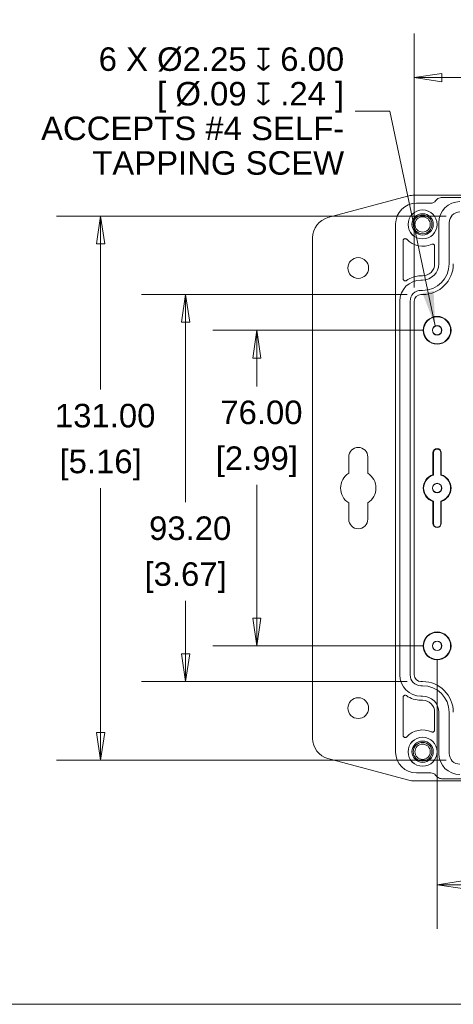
# Model space of a CAD drawing. Header units: millimetres. Extents: x 12 to 920, y 12 to 708.
# Tile 10 of 25: x 353 to 458, y 25 to 262. Entities that reach past the tile are written whole.
import ezdxf

# ---------------------------------------------------------------- set-up
doc = ezdxf.new("R2010")
doc.units = ezdxf.units.MM
doc.header["$LTSCALE"] = 3.333333
doc.layers.get('0').update_dxf_attribs({"lineweight": 25})
for name, color, linetype, lineweight in [('Dimension (ANSI)', 7, 'Continuous', 9), ('Sketch Geometry (ANSI)', 7, 'Continuous', 9), ('Symbol (ANSI)', 7, 'Continuous', 9), ('Visible (ANSI)', 7, 'Continuous', 9)]:
    doc.layers.add(name, color=color, linetype=linetype, lineweight=lineweight)
doc.styles.add('Note Text (ANSI)', font='arial.ttf')
doc.dimstyles.new('Default - mm (ANSI)', dxfattribs={"dimscale": 3.333333, "dimtxt": 1.7, "dimasz": 2, "dimexe": 3.175, "dimexo": 1, "dimgap": 0.8, "dimtad": 0, "dimtih": 1, "dimtoh": 1, "dimrnd": 1e-08, "dimzin": 4, "dimdsep": 46, "dimtxsty": 'Note Text (ANSI)', "dimblk": 'Filled-1', "dimcen": 0.09, "dimdle": 10, "dimclrd": 256, "dimclre": 256, "dimclrt": 256, "dimadec": 1, "dimazin": 0, "dimtfac": 1.792941, "dimtofl": 0, "dimtmove": 0, "dimatfit": 3, "dimfxl": 1, "dimtolj": 1, "dimtzin": 0, "dimlwd": -1, "dimlwe": -1, "dimarcsym": 0})
doc.dimstyles.new('Default - mm (ANSI)$7', dxfattribs={"dimscale": 3.333333, "dimtxt": 1.7, "dimasz": 2.5, "dimexe": 3.175, "dimexo": 1, "dimgap": 0.8, "dimtad": 0, "dimtih": 1, "dimtoh": 1, "dimrnd": 1e-08, "dimzin": 4, "dimdsep": 46, "dimtxsty": 'Note Text (ANSI)', "dimblk": 'Filled-1', "dimcen": 0.09, "dimdle": 10, "dimclrd": 256, "dimclre": 256, "dimclrt": 256, "dimadec": 1, "dimazin": 0, "dimtfac": 1.792941, "dimtofl": 0, "dimtmove": 0, "dimatfit": 3, "dimfxl": 1, "dimtolj": 1, "dimtzin": 0, "dimlwd": -1, "dimlwe": -1, "dimarcsym": 0})

# ---------------------------------------------------------------- blocks, each defined once
blk = doc.blocks.new('Filled-1')
at = {"color": 0}
for p, q in [((0, 0), (-1, 0.15)), ((-1, 0.15), (-1, -0.15)), ((-1, 0), (0, 0)), ((-1, -0.15), (0, 0))]:
    blk.add_line(p, q, dxfattribs=at)
at = {"color": 0, "flags": 128}
blk.add_lwpolyline([(-1, -0.15), (0, 0), (-1, 0.15), (-1, -0.15)], dxfattribs=at)
at = {"color": 0}
blk.add_solid([(-1, -0.15), (0, 0), (-1, 0.15), (-1, -0.15)], dxfattribs=at)
blk = doc.blocks.new('*D27')
at = {"layer": 'Defpoints', "color": 0, "transparency": 16777216}
for p in [(393.36, 195.92), (450.06, 195.92), (450.06, 102.72)]:
    blk.add_point(p, dxfattribs=at)
at = {"layer": 'Dimension (ANSI)', "transparency": 16777216}
for p, q in [((446.72, 195.92), (382.77, 195.92)), ((393.36, 189.26), (393.36, 145.92)), ((393.36, 109.39), (393.36, 122.2)), ((446.72, 102.72), (382.77, 102.72))]:
    blk.add_line(p, q, dxfattribs=at)
at = {"layer": 'Dimension (ANSI)', "transparency": 16777216, "xscale": 6.666666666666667, "yscale": 6.666666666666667, "zscale": 6.666666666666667}
for p, rotation in [((393.36, 195.92), 90), ((393.36, 102.72), 270)]:
    blk.add_blockref('Filled-1', p, dxfattribs=dict(at, rotation=rotation))
at = {"layer": 'Dimension (ANSI)', "transparency": 16777216, "char_height": 5.667, "attachment_point": 5, "style": 'Note Text (ANSI)'}
for s, insert in [('\\A1; 93.20', (393.36, 139.62)), ('\\A1;[3.67]', (393.36, 127.76))]:
    blk.add_mtext(s, dxfattribs=dict(at, insert=insert))
blk = doc.blocks.new('*D28')
at = {"layer": 'Defpoints', "color": 0, "transparency": 16777216}
for p in [(459.46, 214.82), (372.88, 83.82), (459.46, 83.82)]:
    blk.add_point(p, dxfattribs=at)
at = {"layer": 'Dimension (ANSI)', "transparency": 16777216}
for p, q in [((456.12, 214.82), (362.29, 214.82)), ((372.88, 208.16), (372.88, 173.04)), ((372.88, 90.49), (372.88, 149.32)), ((456.12, 83.82), (362.29, 83.82))]:
    blk.add_line(p, q, dxfattribs=at)
at = {"layer": 'Dimension (ANSI)', "transparency": 16777216, "xscale": 6.666666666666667, "yscale": 6.666666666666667, "zscale": 6.666666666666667}
for p, rotation in [((372.88, 214.82), 90), ((372.88, 83.82), 270)]:
    blk.add_blockref('Filled-1', p, dxfattribs=dict(at, rotation=rotation))
at = {"layer": 'Dimension (ANSI)', "transparency": 16777216, "attachment_point": 5, "style": 'Note Text (ANSI)'}
for s, insert, char_height in [('\\A1; 131.00', (372.88, 166.74), 5.6667), ('\\A1;[5.16]', (372.88, 154.88), 5.667)]:
    blk.add_mtext(s, dxfattribs=dict(at, insert=insert, char_height=char_height))
blk = doc.blocks.new('*D31')
at = {"layer": 'Defpoints', "color": 0, "transparency": 16777216}
for p in [(448.46, 248.2), (448.46, 194.32), (579.46, 194.32)]:
    blk.add_point(p, dxfattribs=at)
at = {"layer": 'Dimension (ANSI)', "transparency": 16777216}
for p, q in [((448.46, 197.66), (448.46, 258.78)), ((579.46, 197.66), (579.46, 258.78)), ((455.12, 248.2), (534.91, 248.2)), ((572.79, 248.2), (566.27, 248.2))]:
    blk.add_line(p, q, dxfattribs=at)
at = {"layer": 'Dimension (ANSI)', "transparency": 16777216, "xscale": 6.666666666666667, "yscale": 6.666666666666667, "zscale": 6.666666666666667, "rotation": 180}
blk.add_blockref('Filled-1', (448.46, 248.2), dxfattribs=at)
at = {"layer": 'Dimension (ANSI)', "transparency": 16777216, "xscale": 6.666666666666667, "yscale": 6.666666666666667, "zscale": 6.666666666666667}
blk.add_blockref('Filled-1', (579.46, 248.2), dxfattribs=at)
at = {"layer": 'Dimension (ANSI)', "transparency": 16777216, "attachment_point": 5, "style": 'Note Text (ANSI)'}
for s, insert, char_height in [('\\A1; 131.00', (550.59, 253.76), 5.6667), ('\\A1;[5.16]', (550.59, 241.9), 5.667)]:
    blk.add_mtext(s, dxfattribs=dict(at, insert=insert, char_height=char_height))
blk = doc.blocks.new('*D50')
at = {"layer": 'Defpoints', "color": 0, "transparency": 16777216}
for p in [(453.96, 187.32), (410.52, 111.32), (453.96, 111.32)]:
    blk.add_point(p, dxfattribs=at)
at = {"layer": 'Dimension (ANSI)', "transparency": 16777216}
for p, q in [((450.62, 187.32), (399.93, 187.32)), ((410.52, 180.66), (410.52, 173.82)), ((410.52, 117.99), (410.52, 150.11)), ((450.62, 111.32), (399.93, 111.32))]:
    blk.add_line(p, q, dxfattribs=at)
at = {"layer": 'Dimension (ANSI)', "transparency": 16777216, "xscale": 6.666666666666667, "yscale": 6.666666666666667, "zscale": 6.666666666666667}
for p, rotation in [((410.52, 187.32), 90), ((410.52, 111.32), 270)]:
    blk.add_blockref('Filled-1', p, dxfattribs=dict(at, rotation=rotation))
at = {"layer": 'Dimension (ANSI)', "transparency": 16777216, "char_height": 5.667, "attachment_point": 5, "style": 'Note Text (ANSI)'}
for s, insert in [('\\A1; 76.00', (410.52, 167.52)), ('\\A1;[2.99]', (410.52, 155.67))]:
    blk.add_mtext(s, dxfattribs=dict(at, insert=insert))
blk = doc.blocks.new('*D51')
at = {"layer": 'Defpoints', "color": 0, "transparency": 16777216}
for p in [(453.96, 111.32), (573.96, 111.32), (573.96, 53.8)]:
    blk.add_point(p, dxfattribs=at)
at = {"layer": 'Dimension (ANSI)', "transparency": 16777216}
for p, q in [((453.96, 107.99), (453.96, 43.21)), ((573.96, 107.99), (573.96, 43.21)), ((460.62, 53.8), (477.31, 53.8)), ((567.29, 53.8), (508.67, 53.8))]:
    blk.add_line(p, q, dxfattribs=at)
at = {"layer": 'Dimension (ANSI)', "transparency": 16777216, "xscale": 6.666666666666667, "yscale": 6.666666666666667, "zscale": 6.666666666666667, "rotation": 180}
blk.add_blockref('Filled-1', (453.96, 53.8), dxfattribs=at)
at = {"layer": 'Dimension (ANSI)', "transparency": 16777216, "xscale": 6.666666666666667, "yscale": 6.666666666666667, "zscale": 6.666666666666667}
blk.add_blockref('Filled-1', (573.96, 53.8), dxfattribs=at)
at = {"layer": 'Dimension (ANSI)', "transparency": 16777216, "attachment_point": 5, "style": 'Note Text (ANSI)'}
for s, insert, char_height in [('\\A1; 120.00', (492.99, 59.36), 5.6667), ('\\A1;[4.72]', (492.99, 47.5), 5.667)]:
    blk.add_mtext(s, dxfattribs=dict(at, insert=insert, char_height=char_height))
blk = doc.blocks.new('Borders Hammond Border')
at = {"layer": 'Sketch Geometry (ANSI)'}
blk.add_line((7.5, 7.5), (271.9, 7.5), dxfattribs=at)

msp = doc.modelspace()

# ---------------------------------------------------------------- linework, layer by layer
at = {"layer": 'Visible (ANSI)'}
for p, q in [((427.6613, 214.4603), (446.8204, 219.594)), ((446.8204, 219.594), (447.1342, 219.6781)), ((579.4822, 219.8484), (448.4285, 219.8484)), ((455.2043, 219.3246), (572.7064, 219.3246)), ((452.4554, 217.9246), (448.9523, 217.9246)), ((443.9554, 85.7216), (443.9554, 212.9277)), ((454.3554, 203.3246), (454.3554, 213.2246)), ((456.8554, 213.2246), (456.8554, 203.3246)), ((423.9554, 89.0186), (423.9554, 209.6307)), ((445.7554, 199.7208), (445.7554, 208.8977)), ((453.3554, 207.5996), (453.3554, 203.3246)), ((450.4554, 200.4246), (450.0554, 200.4246)), ((450.0554, 199.4246), (450.4554, 199.4246)), ((450.4554, 196.9246), (450.0554, 196.9246)), ((450.0554, 195.9246), (450.4554, 195.9246)), ((444.9554, 104.3246), (444.9554, 194.3246)), ((447.4554, 194.3246), (447.4554, 104.3246)), ((448.4554, 104.3246), (448.4554, 194.3246)), ((432.6554, 156.8246), (432.6554, 152.8985)), ((437.2554, 152.8985), (437.2554, 156.8246)), ((452.9554, 152.5269), (452.9554, 157.8246)), ((453.0601, 152.4489), (453.0601, 157.8246)), ((454.8506, 157.8246), (454.8506, 152.4489)), ((454.9554, 157.8246), (454.9554, 152.5269)), ((432.6554, 145.7508), (432.6554, 141.8246)), ((437.2554, 141.8246), (437.2554, 145.7508)), ((452.9554, 140.8246), (452.9554, 146.1224)), ((453.0601, 140.8246), (453.0601, 146.2004)), ((454.8506, 146.2004), (454.8506, 140.8246)), ((454.9554, 146.1224), (454.9554, 140.8246)), ((450.4554, 102.7246), (450.0554, 102.7246)), ((450.0554, 101.7246), (450.4554, 101.7246)), ((445.7554, 89.7516), (445.7554, 98.9285)), ((450.4554, 99.2246), (450.0554, 99.2246)), ((450.0554, 98.2246), (450.4554, 98.2246)), ((453.3554, 95.3246), (453.3554, 91.0497)), ((454.3554, 85.4246), (454.3554, 95.3246)), ((456.8554, 95.3246), (456.8554, 85.4246)), ((446.8204, 79.0553), (427.6613, 84.189)), ((448.9523, 80.7246), (452.4554, 80.7246)), ((447.1342, 78.9712), (446.8204, 79.0553)), ((448.4285, 78.8008), (579.4822, 78.8008)), ((572.7064, 79.3246), (455.2043, 79.3246))]:
    msp.add_line(p, q, dxfattribs=at)
for centre, radius in [((450.4554, 212.8246), 3.5), ((450.4554, 212.8246), 3.4965), ((450.4554, 212.8246), 2.5643), ((450.4554, 212.8246), 2.25), ((450.4554, 212.8246), 1.85), ((434.9554, 202.3246), 2.5), ((453.9554, 187.3246), 3.3547), ((453.9554, 187.3246), 3.25), ((453.9554, 187.3246), 1.15), ((453.9554, 187.3246), 1.0933), ((453.9554, 149.3246), 1.15), ((453.9554, 149.3246), 1.0933), ((453.9554, 111.3246), 3.3547), ((453.9554, 111.3246), 3.25), ((453.9554, 111.3246), 1.15), ((453.9554, 111.3246), 1.0933), ((434.9554, 96.3246), 2.5), ((450.4554, 85.8246), 3.5), ((450.4554, 85.8246), 3.4965), ((450.4554, 85.8246), 2.5643), ((450.4554, 85.8246), 2.25), ((450.4554, 85.8246), 1.85)]:
    msp.add_circle(centre, radius, dxfattribs=at)
for centre, radius, start, end in [((452.4554, 219.3246), 1.4, 270, 323.978578), ((459.4554, 213.2246), 5.1, 90, 180), ((459.4554, 213.2246), 2.6, 90, 180), ((428.9554, 209.6307), 5, 105, 180), ((450.4554, 212.8246), 5.25, 223.075222, 294.671182), ((450.4554, 203.3246), 3.9, 270, 0), ((450.4554, 203.3246), 6.4, 270, 0), ((450.4554, 203.3246), 2.9, 270, 0), ((450.4554, 203.3246), 7.4, 270, 0), ((450.0554, 194.3246), 5.1, 90, 180), ((450.0554, 194.3246), 6.1, 90, 125.153977), ((450.0554, 194.3246), 2.6, 90, 180), ((450.0554, 194.3246), 1.6, 90, 180), ((434.9554, 156.8246), 2.3, 0, 180), ((453.9554, 157.8246), 1, 0, 180), ((453.9554, 157.8246), 0.8953, 0, 180), ((434.9554, 149.3246), 4.25, 122.763762, 237.236238), ((434.9554, 149.3246), 4.25, 302.763762, 57.236238), ((453.9554, 149.3246), 3.3547, 107.342713, 252.657287), ((453.9554, 149.3246), 3.25, 105.98988, 254.01012), ((453.9554, 149.3246), 3.25, 285.98988, 74.01012), ((453.9554, 149.3246), 3.3547, 287.342713, 72.657287), ((434.9554, 141.8246), 2.3, 180, 0), ((453.9554, 140.8246), 1, 180, 0), ((453.9554, 140.8246), 0.8953, 180, 0), ((450.0554, 104.3246), 5.1, 180, 270), ((450.0554, 104.3246), 2.6, 180, 270), ((450.0554, 104.3246), 1.6, 180, 270), ((450.4554, 95.3246), 7.4, 0, 90), ((450.4554, 95.3246), 6.4, 0, 90), ((450.0554, 104.3246), 6.1, 234.846023, 270), ((450.4554, 95.3246), 3.9, 0, 90), ((450.4554, 95.3246), 2.9, 0, 90), ((450.4554, 85.8246), 5.25, 65.328818, 136.924778), ((428.9554, 89.0186), 5, 180, 255), ((459.4554, 85.4246), 5.1, 180, 270), ((459.4554, 85.4246), 2.6, 180, 270), ((452.4554, 79.3246), 1.4, 36.021422, 90)]:
    msp.add_arc(centre, radius, start, end, dxfattribs=at)
for centre, major_axis, start_param, end_param in [((448.4346, 214.8454), (-3.5398, 3.5398), 5.49839613, 5.76011377), ((448.9584, 212.9216), (-3.5398, 3.5398), 5.49839613, 7.06797448), ((448.9584, 85.7277), (-3.5398, -3.5398), 5.49839613, 7.06797448), ((448.4346, 83.8039), (-3.5398, -3.5398), 0.52307154, 0.78478918)]:
    msp.add_ellipse(centre, major_axis=major_axis, ratio=0.99878277, start_param=start_param, end_param=end_param, dxfattribs=at)
for points, knots in [([(453.5877, 218.5013), (453.7408, 218.7119), (453.9336, 218.8905), (454.3121, 219.124), (454.4817, 219.1986), (454.8364, 219.2991), (455.0199, 219.3246), (455.2043, 219.3246)], [0, 0, 0, 0, 0.078109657, 0.078109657, 0.133418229, 0.133418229, 0.188730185, 0.188730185, 0.188730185, 0.188730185]), ([(446.6205, 209.2391), (446.5759, 209.2867), (446.5225, 209.3252), (446.404, 209.3795), (446.34, 209.3948), (446.2099, 209.4), (446.145, 209.3898), (446.0228, 209.3453), (445.9666, 209.3113), (445.8705, 209.2236), (445.8314, 209.1708), (445.7877, 209.0786), (445.7757, 209.0436), (445.7595, 208.9715), (445.7554, 208.9346), (445.7554, 208.8977)], [0, 0, 0, 0, 0.019564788, 0.019564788, 0.039106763, 0.039106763, 0.058627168, 0.058627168, 0.078139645, 0.078139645, 0.097662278, 0.097662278, 0.108746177, 0.108746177, 0.119832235, 0.119832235, 0.119832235, 0.119832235]), ([(453.3554, 207.5996), (453.3554, 207.6647), (453.3426, 207.7292), (453.2932, 207.8497), (453.2569, 207.9045), (453.1655, 207.9972), (453.1111, 208.0341), (452.9914, 208.0851), (452.9271, 208.0986), (452.825, 208.1), (452.7881, 208.0963), (452.7156, 208.081), (452.6804, 208.0693), (452.6468, 208.0539)], [0, 0, 0, 0, 0.019542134, 0.019542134, 0.039073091, 0.039073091, 0.05859661, 0.05859661, 0.078120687, 0.078120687, 0.089224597, 0.089224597, 0.100329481, 0.100329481, 0.100329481, 0.100329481]), ([(445.7554, 199.7208), (445.7554, 199.6556), (445.7681, 199.5911), (445.8176, 199.4706), (445.8538, 199.4157), (445.9453, 199.3231), (445.9996, 199.2862), (446.1194, 199.2352), (446.1836, 199.2217), (446.301, 199.2202), (446.3531, 199.2277), (446.4531, 199.2587), (446.5003, 199.2819), (446.5431, 199.312)], [0, 0, 0, 0, 0.019549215, 0.019549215, 0.039083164, 0.039083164, 0.058605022, 0.058605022, 0.078124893, 0.078124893, 0.093823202, 0.093823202, 0.10952412, 0.10952412, 0.10952412, 0.10952412]), ([(446.5431, 99.3372), (446.4899, 99.3747), (446.4298, 99.4015), (446.3027, 99.4304), (446.237, 99.4324), (446.1086, 99.4109), (446.0471, 99.3878), (445.9365, 99.3192), (445.8885, 99.2744), (445.8196, 99.1793), (445.7958, 99.1324), (445.7636, 99.0328), (445.7554, 98.9808), (445.7554, 98.9285)], [0, 0, 0, 0, 0.019549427, 0.019549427, 0.039083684, 0.039083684, 0.058605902, 0.058605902, 0.078126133, 0.078126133, 0.093823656, 0.093823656, 0.109524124, 0.109524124, 0.109524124, 0.109524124]), ([(452.6468, 90.5954), (452.706, 90.5682), (452.7699, 90.5528), (452.9, 90.5475), (452.965, 90.5576), (453.0873, 90.602), (453.1436, 90.6359), (453.2399, 90.7235), (453.279, 90.7763), (453.3228, 90.8685), (453.335, 90.9036), (453.3513, 90.9758), (453.3554, 91.0127), (453.3554, 91.0497)], [0, 0, 0, 0, 0.019542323, 0.019542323, 0.039073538, 0.039073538, 0.058597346, 0.058597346, 0.078121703, 0.078121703, 0.089225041, 0.089225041, 0.100329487, 0.100329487, 0.100329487, 0.100329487]), ([(445.7554, 89.7516), (445.7554, 89.6864), (445.7681, 89.6218), (445.8176, 89.5012), (445.8539, 89.4464), (445.9454, 89.3537), (445.9997, 89.3168), (446.1194, 89.2659), (446.1836, 89.2524), (446.3137, 89.2507), (446.3783, 89.2626), (446.4732, 89.3001), (446.506, 89.3175), (446.5671, 89.359), (446.5952, 89.3832), (446.6205, 89.4102)], [0, 0, 0, 0, 0.019564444, 0.019564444, 0.039105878, 0.039105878, 0.058625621, 0.058625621, 0.078137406, 0.078137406, 0.097659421, 0.097659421, 0.108744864, 0.108744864, 0.119832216, 0.119832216, 0.119832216, 0.119832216]), ([(455.2043, 79.3246), (454.9439, 79.3246), (454.6861, 79.3755), (454.2747, 79.5444), (454.1146, 79.6376), (453.8246, 79.8654), (453.6961, 79.9988), (453.5877, 80.148)], [0, 0, 0, 0, 0.078103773, 0.078103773, 0.133418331, 0.133418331, 0.188730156, 0.188730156, 0.188730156, 0.188730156])]:
    msp.add_open_spline(points, degree=3, knots=knots, dxfattribs=at)
for points in [[(453.0601, 152.4489), (453.0084, 152.4879), (452.9554, 152.5269)], [(454.9554, 152.5269), (454.9024, 152.4879), (454.8506, 152.4489)], [(452.9554, 146.1224), (453.0084, 146.1614), (453.0601, 146.2004)], [(454.8506, 146.2004), (454.9024, 146.1614), (454.9554, 146.1224)]]:
    msp.add_open_spline(points, degree=2, dxfattribs=at)

# ---------------------------------------------------------------- block references
at = {"xscale": 3.333333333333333, "yscale": 3.333333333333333, "zscale": 3.333333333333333}
msp.add_blockref('Borders Hammond Border', (0, 0), dxfattribs=at)

# ---------------------------------------------------------------- texts
at = {"layer": 'Symbol (ANSI)', "insert": (431.5569, 240.0932), "char_height": 5.666667, "width": 73.040398, "attachment_point": 6, "line_spacing_factor": 0.882353, "style": 'Note Text (ANSI)'}
msp.add_mtext('\\fArial|b0|i0;{\\H5.6667;6 X Ø2.25 }\\fAIGDT|b0|i0;{\\H5.6333;x}\\fArial|b0|i0;{\\H5.6667; 6.00\\P}\\fArial|b0|i0;{\\H5.6667;[ Ø.09 }\\fAIGDT|b0|i0;{\\H5.6333;x}\\fArial|b0|i0;{\\H5.6667; .24 ]\\P}\\fArial|b0|i0;{\\H5.6667;ACCEPTS #4 SELF-\\P}\\fArial|b0|i0;{\\H5.6667;TAPPING SCEW}', dxfattribs=at)

# ---------------------------------------------------------------- dimensions: what is measured, and where the dimension line sits
at = {"layer": 'Dimension (ANSI)'}
for base, p1, p2, angle, text, override, picture, middle in [((448.4554, 248.1953), (579.4554, 194.3246), (448.4554, 194.3246), 180, ' <>\\X[5.16]', {"dimgap": 0.8, "dimtih": 0, "dimtoh": 0, "dimdec": 2, "dimpost": '\\X', "dimtol": 0, "dimlim": 0, "dimtp": 0, "dimtm": 0, "dimtdec": 2, "dimatfit": 1}, '*D31', (550.5905, 248.1953)), ((372.8769, 83.8246), (459.4554, 214.8246), (459.4554, 83.8246), 90, ' <>\\X[5.16]', {"dimgap": 0.8, "dimdec": 2, "dimpost": '\\X', "dimtol": 0, "dimlim": 0, "dimtp": 0, "dimtm": 0, "dimtdec": 2, "dimatfit": 1}, '*D28', (372.8769, 161.1794)), ((393.3568, 195.9246), (450.0554, 102.7246), (450.0554, 195.9246), 90, ' <>\\X[3.67]', {"dimgap": 0.8, "dimdec": 2, "dimpost": '\\X', "dimtol": 0, "dimlim": 0, "dimtp": 0, "dimtm": 0, "dimtdec": 2, "dimatfit": 1}, '*D27', (393.3568, 134.0573)), ((410.5156, 111.3246), (453.9554, 187.3246), (453.9554, 111.3246), 90, ' <>\\X[2.99]', {"dimgap": 0.8, "dimdec": 2, "dimpost": '\\X', "dimtol": 0, "dimlim": 0, "dimtp": 0, "dimtm": 0, "dimtdec": 2, "dimatfit": 1}, '*D50', (410.5156, 161.965)), ((573.9554, 53.7982), (453.9554, 111.3246), (573.9554, 111.3246), 180, ' <>\\X[4.72]', {"dimgap": 0.8, "dimtih": 0, "dimtoh": 0, "dimdec": 2, "dimpost": '\\X', "dimtol": 0, "dimlim": 0, "dimtp": 0, "dimtm": 0, "dimtdec": 2, "dimatfit": 1}, '*D51', (492.9888, 53.7982))]:
    dim = msp.add_linear_dim(base=base, p1=p1, p2=p2, angle=angle, text=text, dimstyle='Default - mm (ANSI)', override=override, dxfattribs=at)
    dim.commit()
    dim.dimension.update_dxf_attribs({"geometry": picture, "text_midpoint": middle, "dimtype": 160})

# ---------------------------------------------------------------- leaders
at = {"layer": 'Symbol (ANSI)', "annotation_type": 0, "has_hookline": 1, "hookline_direction": 1, "text_width": 72.7819}
msp.add_leader([(453.4918, 188.3771), (442.5569, 240.0932), (434.2236, 240.0932)], dimstyle='Default - mm (ANSI)$7', override={"dimtad": 0}, dxfattribs=at)

doc.saveas('drawing.dxf')
